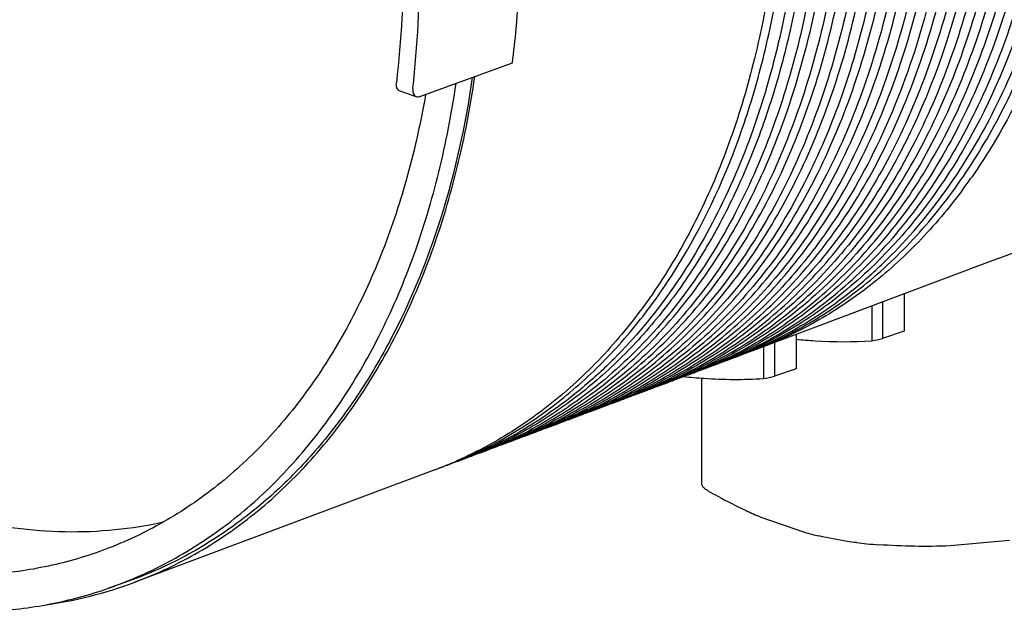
# Model space of a CAD drawing. Header units: millimetres. Extents: x 54 to 441, y 33 to 397.
# Tile 2 of 16: x 118 to 183, y 33 to 72. Entities that reach past the tile are written whole.
import ezdxf

# ---------------------------------------------------------------- set-up
doc = ezdxf.new("R2010")
doc.units = ezdxf.units.MM
doc.header["$LTSCALE"] = 30.734
for name, color, linetype in [('A023134_9_1', 7, 'CONTINUOUS'), ('A023135_3_1', 7, 'CONTINUOUS'), ('D017314_7_1', 7, 'CONTINUOUS')]:
    doc.layers.add(name, color=color, linetype=linetype)

msp = doc.modelspace()

# ---------------------------------------------------------------- linework, layer by layer
at = {"layer": 'A023134_9_1', "color": 7, "linetype": 'CONTINUOUS'}
for p, q in [((144.624, 66.614), (150.667, 68.797)), ((143.302, 66.978), (144.361, 66.609)), ((182.06, 55.876), (166.707, 50.119)), ((176.273, 53.706), (176.273, 51.271)), ((174.152, 52.911), (174.152, 50.631)), ((174.859, 53.176), (174.859, 50.778)), ((169.202, 51.055), (169.202, 48.806)), ((176.273, 51.271), (174.859, 50.778)), ((167.081, 50.259), (167.081, 48.167)), ((167.788, 50.525), (167.788, 48.313)), ((165.827, 49.797), (165.916, 49.835)), ((165.827, 49.797), (165.917, 49.833)), ((161.852, 48.306), (161.859, 48.306)), ((161.854, 48.298), (161.861, 48.297)), ((169.202, 48.806), (167.788, 48.313)), ((155.757, 46.014), (154.996, 45.728)), ((154.305, 45.469), (153.532, 45.18)), ((152.853, 44.925), (152.068, 44.631)), ((149.949, 43.836), (149.14, 43.533)), ((151.401, 44.38), (150.604, 44.082)), ((148.497, 43.292), (147.677, 42.984)), ((147.045, 42.747), (146.213, 42.435)), ((147.039, 42.761), (147.121, 42.795)), ((147.039, 42.762), (147.121, 42.795)), ((145.593, 42.203), (125.998, 34.856))]:
    msp.add_line(p, q, dxfattribs=at)
for centre, radius, start, end in [((137.394, 83.173), 43.601, 332.03812, 335.75372), ((566.423, -969.284), 1094.846, 109.326433, 110.552515), ((150.66, 82.306), 36.619, 323.47331, 325.07403), ((154.285, 74.337), 27.037, 292.11861, 295.39039), ((154.996, 74.543), 26.981, 290.5547, 293.84432), ((155.8, 74.757), 26.899, 289.74901, 290.55282), ((155.79, 74.782), 26.926, 290.55298, 291.88511), ((157.268, 75.293), 26.885, 289.86909, 290.5528), ((152.815, 73.804), 27.054, 292.14455, 295.41413), ((153.538, 74.014), 26.997, 290.5547, 293.84239), ((154.33, 74.223), 26.915, 289.7619, 290.55282), ((154.319, 74.252), 26.946, 290.55306, 292.11799), ((149.874, 72.739), 27.089, 292.19634, 295.46151), ((151.344, 73.271), 27.072, 292.17046, 295.43784), ((152.081, 73.484), 27.013, 290.55469, 293.84045), ((152.861, 73.689), 26.931, 289.77477, 290.55282), ((152.849, 73.719), 26.963, 290.55308, 292.14393), ((148.404, 72.206), 27.107, 292.22219, 295.48516), ((149.166, 72.425), 27.044, 290.55469, 293.83659), ((149.91, 72.652), 26.996, 290.5531, 292.19573), ((150.623, 72.955), 27.028, 290.55469, 293.83852), ((151.391, 73.155), 26.947, 289.78763, 290.55282), ((151.38, 73.186), 26.979, 290.55309, 292.16984), ((146.934, 71.674), 27.124, 292.248, 295.50878), ((147.708, 71.896), 27.06, 290.55468, 293.83466), ((148.44, 72.119), 27.012, 290.55311, 292.22158), ((149.922, 72.622), 26.963, 289.80046, 290.55282), ((145.464, 71.141), 27.142, 292.27379, 295.53237), ((146.25, 71.366), 27.076, 290.55468, 293.83273), ((146.971, 71.585), 27.029, 290.55312, 292.2474), ((148.452, 72.088), 26.979, 289.81328, 290.55282), ((143.994, 70.609), 27.159, 292.29954, 295.55593), ((144.793, 70.836), 27.092, 290.55468, 293.83081), ((145.513, 71.02), 27.011, 289.83886, 290.55282), ((145.501, 71.052), 27.045, 290.55313, 292.27319), ((146.983, 71.554), 26.995, 289.82608, 290.55282), ((142.524, 70.076), 27.177, 292.32527, 295.57946), ((143.335, 70.307), 27.108, 290.55468, 293.82889), ((144.044, 70.487), 27.027, 289.85162, 290.55282), ((144.031, 70.519), 27.062, 290.55315, 292.29895), ((139.584, 69.011), 27.212, 292.37662, 295.62643), ((140.42, 69.248), 27.14, 290.55467, 293.82505), ((141.054, 69.544), 27.194, 292.35096, 295.60296), ((141.878, 69.777), 27.124, 290.55467, 293.82697), ((142.574, 69.953), 27.044, 289.86436, 290.55282), ((142.562, 69.985), 27.078, 290.55316, 292.32467), ((138.1, 68.509), 27.262, 292.40421, 295.64864), ((138.963, 68.718), 27.155, 290.55467, 293.82314), ((139.622, 68.919), 27.111, 290.55318, 292.37604), ((141.104, 69.419), 27.06, 289.87709, 290.55282), ((141.092, 69.452), 27.095, 290.55317, 292.35037), ((137.505, 68.188), 27.171, 290.5546, 293.82173), ((136.64, 67.955), 27.256, 292.61636, 295.67108), ((138.153, 68.386), 27.128, 290.55317, 292.40162), ((139.635, 68.885), 27.076, 289.8898, 290.55282), ((136.05, 67.652), 27.179, 290.5542, 293.81924), ((136.684, 67.85), 27.142, 290.55323, 292.42886), ((138.165, 68.354), 27.094, 290.0266, 290.55279), ((136.698, 67.811), 27.101, 289.71198, 290.55282), ((116.338, 60.654), 27.547, 277.80658, 290.52871)]:
    msp.add_arc(centre, radius, start, end, dxfattribs=at)
for centre in [(147.424, 108.187), (140.352, 105.722)]:
    msp.add_ellipse(centre, major_axis=(90.863, 0), ratio=0.662758, start_param=-1.272216, end_param=-1.264064, dxfattribs=at)
for points, knots in [([(126.433, 165.66), (127.512, 166.008), (129.728, 166.571), (133.157, 166.996), (136.674, 167.003), (140.254, 166.592), (143.871, 165.767), (147.5, 164.534), (151.116, 162.904), (155.967, 160.17), (161.848, 155.79), (168.332, 149.303), (174.195, 141.673), (179.275, 133.111), (183.438, 123.85), (186.569, 114.143), (188.581, 104.258), (189.42, 94.464), (189.061, 85.029), (187.748, 77.559), (186.086, 72.018), (184.112, 66.987), (182.174, 63.476), (180.683, 61.341)], [0, 0, 0, 0, 0.02397, 0.048191, 0.072858, 0.098147, 0.124203, 0.151139, 0.179034, 0.207932, 0.268722, 0.333353, 0.401255, 0.471595, 0.543366, 0.615461, 0.686755, 0.756174, 0.822775, 0.885824, 0.915893, 0.944944, 1, 1, 1, 1]), ([(109.421, 160.059), (110.675, 160.343), (113.249, 160.739), (117.201, 160.801), (121.234, 160.338), (125.31, 159.354), (129.395, 157.859), (133.454, 155.869), (137.451, 153.402), (141.353, 150.479), (145.128, 147.126), (150.008, 142.055), (155.575, 134.808), (161.175, 125.077), (165.599, 114.524), (168.694, 103.507), (170.356, 92.404), (170.501, 83.267), (169.83, 76.261), (168.958, 71.288), (167.719, 66.572), (166.121, 62.154), (164.179, 58.073), (161.908, 54.363), (159.327, 51.058), (156.457, 48.188), (153.322, 45.78), (151.059, 44.489), (149.901, 43.933)], [0, 0, 0, 0, 0.024635, 0.04974, 0.075542, 0.102226, 0.129931, 0.158747, 0.188717, 0.219841, 0.252084, 0.285373, 0.354629, 0.426604, 0.499998, 0.573392, 0.645367, 0.714623, 0.747913, 0.780156, 0.811281, 0.841251, 0.870067, 0.897773, 0.924457, 0.95026, 0.975365, 1, 1, 1, 1]), ([(165.921, 49.824), (167.34, 50.356), (170.117, 51.676), (173.942, 54.349), (177.399, 57.687), (180.444, 61.642), (183.043, 66.163), (185.165, 71.192), (186.788, 76.666), (187.893, 82.518), (188.468, 88.677), (188.505, 95.065), (188.005, 101.606), (186.974, 108.217), (185.426, 114.819), (182.703, 123.479), (179.944, 129.743), (177.806, 133.739)], [0, 0, 0, 0, 0.04823, 0.097312, 0.147912, 0.200569, 0.255664, 0.31342, 0.373904, 0.437049, 0.502672, 0.570491, 0.640147, 0.711223, 0.783253, 0.855746, 1, 1, 1, 1]), ([(165.917, 49.833), (166.738, 50.166), (168.354, 50.917), (170.669, 52.282), (172.872, 53.881), (175.675, 56.342), (178.853, 60.002), (182.023, 65.14), (184.547, 70.982), (186.387, 77.429), (187.515, 84.371), (187.777, 89.164), (187.792, 91.61)], [0, 0, 0, 0, 0.05324, 0.106911, 0.161281, 0.2166, 0.330822, 0.45105, 0.578069, 0.712124, 0.852978, 1, 1, 1, 1]), ([(185.586, 90.814), (185.571, 88.412), (185.318, 83.704), (184.231, 76.877), (182.458, 70.524), (180.024, 64.748), (176.967, 59.643), (173.898, 55.979), (171.188, 53.492), (169.057, 51.863), (166.815, 50.458), (165.248, 49.673), (164.451, 49.321)], [0, 0, 0, 0, 0.146641, 0.287268, 0.421263, 0.548381, 0.66882, 0.783289, 0.838706, 0.893139, 0.946819, 1, 1, 1, 1]), ([(165.878, 49.911), (166.652, 50.279), (168.175, 51.092), (170.35, 52.528), (172.416, 54.178), (175.041, 56.683), (178.01, 60.344), (180.967, 65.412), (183.318, 71.122), (185.031, 77.384), (186.082, 84.099), (186.327, 88.727), (186.341, 91.086)], [0, 0, 0, 0, 0.053146, 0.106848, 0.161346, 0.216855, 0.331543, 0.452165, 0.579359, 0.713291, 0.853705, 1, 1, 1, 1]), ([(187.025, 91.333), (187.017, 90.014), (186.932, 87.405), (186.541, 82.93), (185.754, 78.005), (183.996, 71.146), (181.961, 66.306), (180.271, 63.371)], [0, 0, 0, 0, 0.136128, 0.269432, 0.46357, 0.650276, 1, 1, 1, 1]), ([(184.147, 90.294), (184.133, 87.891), (183.88, 83.181), (182.791, 76.35), (181.017, 69.993), (178.582, 64.213), (175.523, 59.105), (172.452, 55.438), (169.741, 52.95), (167.608, 51.32), (165.365, 49.915), (163.796, 49.129), (162.999, 48.776)], [0, 0, 0, 0, 0.146642, 0.287269, 0.421264, 0.548382, 0.668821, 0.783289, 0.838706, 0.893139, 0.946819, 1, 1, 1, 1]), ([(178.902, 63.977), (180.925, 67.827), (182.749, 73.119), (184.025, 79.695), (184.676, 84.461), (184.876, 88.108), (184.891, 90.563)], [0, 0, 0, 0, 0.474937, 0.601913, 0.731881, 1, 1, 1, 1]), ([(182.709, 89.775), (182.694, 87.37), (182.441, 82.657), (181.352, 75.822), (179.577, 69.461), (177.14, 63.677), (174.078, 58.566), (171.006, 54.897), (168.293, 52.408), (166.159, 50.777), (163.914, 49.371), (162.345, 48.584), (161.547, 48.232)], [0, 0, 0, 0, 0.146642, 0.28727, 0.421265, 0.548383, 0.668822, 0.78329, 0.838706, 0.893139, 0.946819, 1, 1, 1, 1]), ([(162.973, 48.824), (163.747, 49.193), (165.271, 50.008), (167.446, 51.446), (169.513, 53.099), (172.139, 55.607), (175.108, 59.273), (178.065, 64.345), (180.417, 70.06), (182.13, 76.327), (183.181, 83.048), (183.426, 87.678), (183.441, 90.039)], [0, 0, 0, 0, 0.053145, 0.106848, 0.161348, 0.21686, 0.331555, 0.452182, 0.579378, 0.713308, 0.853716, 1, 1, 1, 1]), ([(177.149, 65.268), (178.78, 68.882), (180.567, 74.772), (181.761, 82.982), (181.977, 87.312), (181.99, 89.516)], [0, 0, 0, 0, 0.478166, 0.734158, 1, 1, 1, 1]), ([(160.068, 47.737), (160.843, 48.106), (162.367, 48.923), (164.543, 50.364), (166.61, 52.02), (169.236, 54.532), (172.206, 58.201), (175.164, 63.279), (177.516, 68.999), (179.229, 75.271), (180.28, 81.996), (180.525, 86.629), (180.54, 88.992)], [0, 0, 0, 0, 0.053144, 0.106848, 0.161349, 0.216864, 0.331566, 0.452199, 0.579398, 0.713325, 0.853727, 1, 1, 1, 1]), ([(181.27, 89.256), (181.255, 86.849), (181.002, 82.133), (179.912, 75.294), (178.136, 68.929), (175.698, 63.142), (172.634, 58.028), (169.56, 54.357), (166.845, 51.865), (164.71, 50.234), (162.464, 48.827), (160.893, 48.04), (160.095, 47.688)], [0, 0, 0, 0, 0.146643, 0.287271, 0.421266, 0.548383, 0.668822, 0.78329, 0.838706, 0.893139, 0.946819, 1, 1, 1, 1]), ([(178.393, 88.217), (178.378, 85.808), (178.124, 81.086), (177.033, 74.238), (175.255, 67.865), (172.814, 62.071), (169.746, 56.951), (166.668, 53.276), (163.95, 50.781), (161.812, 49.148), (159.563, 47.739), (157.99, 46.952), (157.191, 46.599)], [0, 0, 0, 0, 0.146644, 0.287272, 0.421268, 0.548385, 0.668823, 0.783291, 0.838707, 0.893139, 0.946819, 1, 1, 1, 1]), ([(158.615, 47.194), (159.39, 47.563), (160.915, 48.381), (163.091, 49.824), (165.158, 51.481), (167.785, 53.994), (170.755, 57.666), (173.713, 62.746), (176.065, 68.468), (177.779, 74.742), (178.83, 81.47), (179.075, 86.105), (179.089, 88.469)], [0, 0, 0, 0, 0.053144, 0.106848, 0.16135, 0.216867, 0.331572, 0.452207, 0.579407, 0.713334, 0.853732, 1, 1, 1, 1]), ([(179.831, 88.736), (179.815, 86.035), (179.501, 80.754), (178.132, 73.144), (175.902, 66.167), (173.803, 61.904), (172.616, 59.942)], [0, 0, 0, 0, 0.270058, 0.527432, 0.770834, 1, 1, 1, 1]), ([(176.954, 87.698), (176.939, 85.287), (176.685, 80.562), (175.594, 73.71), (173.814, 67.334), (171.372, 61.536), (168.302, 56.412), (165.222, 52.735), (162.502, 50.239), (160.363, 48.605), (158.112, 47.196), (156.539, 46.408), (155.739, 46.054)], [0, 0, 0, 0, 0.146644, 0.287273, 0.421269, 0.548386, 0.668824, 0.783291, 0.838707, 0.893139, 0.946819, 1, 1, 1, 1]), ([(157.163, 46.65), (157.938, 47.02), (159.462, 47.839), (161.639, 49.283), (163.706, 50.941), (166.334, 53.456), (169.304, 57.13), (172.262, 62.213), (174.615, 67.938), (176.328, 74.214), (177.379, 80.944), (177.624, 85.581), (177.639, 87.945)], [0, 0, 0, 0, 0.053143, 0.106848, 0.161351, 0.216869, 0.331578, 0.452215, 0.579417, 0.713342, 0.853737, 1, 1, 1, 1]), ([(154.258, 45.563), (155.033, 45.934), (156.558, 46.755), (158.735, 48.201), (160.803, 49.863), (163.431, 52.381), (166.402, 56.059), (169.361, 61.147), (171.714, 66.876), (173.427, 73.157), (174.478, 79.892), (174.723, 84.532), (174.738, 86.898)], [0, 0, 0, 0, 0.053142, 0.106848, 0.161353, 0.216874, 0.331589, 0.452232, 0.579436, 0.713359, 0.853748, 1, 1, 1, 1]), ([(175.515, 87.178), (175.5, 84.766), (175.247, 80.038), (174.154, 73.182), (172.374, 66.802), (169.929, 61.001), (166.858, 55.874), (163.776, 52.194), (161.054, 49.697), (158.914, 48.062), (156.662, 46.652), (155.087, 45.863), (154.287, 45.51)], [0, 0, 0, 0, 0.146645, 0.287274, 0.42127, 0.548387, 0.668825, 0.783291, 0.838707, 0.893139, 0.946819, 1, 1, 1, 1]), ([(155.71, 46.107), (156.486, 46.477), (158.01, 47.297), (160.187, 48.742), (162.255, 50.402), (164.883, 52.919), (167.853, 56.595), (170.811, 61.68), (173.164, 67.407), (174.878, 73.686), (175.929, 80.418), (176.174, 85.056), (176.188, 87.421)], [0, 0, 0, 0, 0.053143, 0.106848, 0.161352, 0.216872, 0.331584, 0.452224, 0.579426, 0.713351, 0.853742, 1, 1, 1, 1]), ([(152.805, 45.02), (153.581, 45.391), (155.106, 46.213), (157.284, 47.661), (159.352, 49.323), (161.98, 51.843), (164.951, 55.524), (167.91, 60.614), (170.263, 66.346), (171.977, 72.629), (173.028, 79.366), (173.273, 84.008), (173.287, 86.374)], [0, 0, 0, 0, 0.053142, 0.106848, 0.161354, 0.216877, 0.331595, 0.452241, 0.579446, 0.713368, 0.853753, 1, 1, 1, 1]), ([(174.077, 86.659), (174.062, 84.246), (173.808, 79.515), (172.715, 72.654), (170.933, 66.27), (168.487, 60.465), (165.414, 55.336), (162.33, 51.654), (159.606, 49.155), (157.465, 47.519), (155.211, 46.108), (153.636, 45.319), (152.835, 44.965)], [0, 0, 0, 0, 0.146645, 0.287275, 0.421271, 0.548388, 0.668825, 0.783292, 0.838707, 0.893139, 0.946819, 1, 1, 1, 1]), ([(171.199, 85.621), (171.184, 83.204), (170.93, 78.467), (169.836, 71.598), (168.052, 65.206), (165.603, 59.395), (162.526, 54.259), (159.438, 50.573), (156.711, 48.071), (154.566, 46.433), (152.31, 45.02), (150.733, 44.231), (149.931, 43.877)], [0, 0, 0, 0, 0.146646, 0.287276, 0.421273, 0.548389, 0.668827, 0.783292, 0.838707, 0.893139, 0.946819, 1, 1, 1, 1]), ([(151.353, 44.476), (152.129, 44.848), (153.654, 45.671), (155.832, 47.12), (157.9, 48.784), (160.529, 51.305), (163.5, 54.988), (166.459, 60.081), (168.812, 65.815), (170.526, 72.101), (171.578, 78.84), (171.822, 83.483), (171.837, 85.851)], [0, 0, 0, 0, 0.053141, 0.106848, 0.161355, 0.216879, 0.331601, 0.452249, 0.579455, 0.713377, 0.853758, 1, 1, 1, 1]), ([(172.638, 86.14), (172.623, 83.725), (172.369, 78.991), (171.275, 72.126), (169.492, 65.738), (167.045, 59.93), (163.97, 54.797), (160.884, 51.113), (158.159, 48.613), (156.015, 46.976), (153.761, 45.564), (152.184, 44.775), (151.383, 44.421)], [0, 0, 0, 0, 0.146646, 0.287276, 0.421272, 0.548389, 0.668826, 0.783292, 0.838707, 0.893139, 0.946819, 1, 1, 1, 1]), ([(169.762, 85.57), (169.762, 83.127), (169.534, 78.338), (168.467, 71.389), (166.697, 64.919), (164.251, 59.034), (161.165, 53.834), (158.06, 50.102), (155.314, 47.57), (153.153, 45.914), (150.879, 44.486), (149.288, 43.689), (148.479, 43.332)], [0, 0, 0, 0, 0.146751, 0.287492, 0.421578, 0.548743, 0.669172, 0.783568, 0.838929, 0.893294, 0.946899, 1, 1, 1, 1]), ([(143.082, 84.753), (143.397, 81.836), (143.722, 76.075), (143.409, 70.311), (143.082, 67.507)], [0, 0, 0, 0, 0.509678, 1, 1, 1, 1]), ([(144.154, 67.134), (144.473, 69.94), (144.779, 75.703), (144.462, 81.463), (144.154, 84.38)], [0, 0, 0, 0, 0.490549, 1, 1, 1, 1]), ([(150.667, 68.797), (150.761, 69.544), (151.09, 72.593), (151.224, 75.662), (151.224, 77.975)], [0, 0, 0, 0, 0.245553, 1, 1, 1, 1]), ([(167.578, 74.665), (167.3, 72.792), (166.592, 69.141), (165.041, 63.904), (163.036, 59.07), (160.598, 54.693), (157.751, 50.823), (154.525, 47.506), (150.957, 44.782), (148.358, 43.375), (147.027, 42.788)], [0, 0, 0, 0, 0.143677, 0.281591, 0.413604, 0.539839, 0.660714, 0.776961, 0.88962, 1, 1, 1, 1]), ([(148.447, 43.389), (149.661, 43.972), (152.028, 45.334), (155.292, 47.893), (158.264, 50.956), (161.868, 55.761), (164.687, 61.388), (166.721, 67.557), (167.483, 70.855), (167.8, 72.547)], [0, 0, 0, 0, 0.111335, 0.224952, 0.341957, 0.463238, 0.720584, 0.857581, 1, 1, 1, 1]), ([(125.998, 34.856), (127.437, 35.396), (130.253, 36.733), (134.132, 39.441), (137.639, 42.82), (140.73, 46.826), (143.37, 51.403), (145.528, 56.495), (147.181, 62.039), (147.919, 65.912), (148.205, 67.901)], [0, 0, 0, 0, 0.110399, 0.222738, 0.338538, 0.459028, 0.585082, 0.717206, 0.855561, 1, 1, 1, 1]), ([(143.302, 66.978), (143.261, 66.992), (143.183, 67.043), (143.107, 67.169), (143.072, 67.329), (143.075, 67.446), (143.082, 67.507)], [0, 0, 0, 0, 0.209217, 0.436252, 0.698774, 1, 1, 1, 1]), ([(144.154, 67.134), (144.147, 67.072), (144.145, 66.955), (144.18, 66.794), (144.257, 66.668), (144.335, 66.618), (144.376, 66.603)], [0, 0, 0, 0, 0.300968, 0.563475, 0.790662, 1, 1, 1, 1]), ([(144.376, 66.603), (144.413, 66.59), (144.499, 66.58), (144.583, 66.599), (144.624, 66.614)], [0, 0, 0, 0, 0.470998, 1, 1, 1, 1]), ([(164.425, 49.368), (165.168, 49.721), (166.63, 50.498), (168.722, 51.864), (170.715, 53.427), (173.254, 55.791), (176.144, 59.237), (178.04, 62.336), (178.902, 63.977)], [0, 0, 0, 0, 0.117966, 0.237097, 0.357884, 0.480774, 0.734188, 1, 1, 1, 1]), ([(180.271, 63.371), (179.389, 61.839), (177.466, 58.95), (174.042, 55.161), (170.194, 52.075), (167.358, 50.508), (165.903, 49.865)], [0, 0, 0, 0, 0.264673, 0.517752, 0.761753, 1, 1, 1, 1]), ([(161.52, 48.281), (162.257, 48.631), (163.706, 49.403), (165.781, 50.756), (167.759, 52.304), (170.28, 54.642), (173.153, 58.046), (175.044, 61.108), (175.905, 62.729)], [0, 0, 0, 0, 0.11805, 0.237255, 0.358097, 0.481014, 0.734386, 1, 1, 1, 1]), ([(180.086, 60.51), (179.198, 59.311), (177.302, 57.06), (174.071, 54.144), (170.541, 51.788), (168.002, 50.605), (166.707, 50.119)], [0, 0, 0, 0, 0.260784, 0.51271, 0.758164, 1, 1, 1, 1]), ([(172.616, 59.942), (171.741, 58.495), (169.844, 55.765), (166.504, 52.185), (162.777, 49.259), (160.044, 47.762), (158.643, 47.143)], [0, 0, 0, 0, 0.263804, 0.516681, 0.761042, 1, 1, 1, 1]), ([(169.204, 50.734), (169.619, 50.693), (171.265, 50.562), (172.921, 50.558), (174.152, 50.631)], [0, 0, 0, 0, 0.253096, 1, 1, 1, 1]), ([(161.861, 48.297), (162.299, 48.25), (164.035, 48.099), (165.783, 48.089), (167.081, 48.167)], [0, 0, 0, 0, 0.253303, 1, 1, 1, 1])]:
    msp.add_open_spline(points, degree=3, knots=knots, dxfattribs=at)
at = {"layer": 'A023135_3_1', "color": 7, "linetype": 'CONTINUOUS'}
msp.add_line((125.334, 34.829), (124.273, 34.459), dxfattribs=at)
msp.add_arc((115.305, 60.187), 27.246, 289.21722, 291.57656, dxfattribs=at)
for points, knots in [([(148.045, 67.844), (147.593, 64.741), (146.289, 58.799), (143.473, 51.866), (140.59, 47.015), (138.184, 43.802), (135.515, 40.976), (133.55, 39.347), (132.535, 38.609)], [0, 0, 0, 0, 0.277123, 0.53515, 0.657266, 0.775077, 0.889092, 1, 1, 1, 1]), ([(125.325, 34.85), (126.727, 35.404), (129.469, 36.763), (133.243, 39.471), (136.656, 42.825), (139.665, 46.78), (142.238, 51.284), (144.347, 56.283), (145.969, 61.717), (146.698, 65.511), (146.983, 67.46)], [0, 0, 0, 0, 0.1104, 0.222849, 0.3388, 0.459416, 0.585527, 0.717611, 0.855816, 1, 1, 1, 1]), ([(144.994, 66.746), (144.682, 64.966), (143.915, 61.504), (142.293, 56.558), (140.561, 52.73), (138.964, 49.904), (137.27, 47.299), (134.917, 44.341), (131.708, 41.3), (128.178, 38.841), (125.625, 37.606), (124.321, 37.099)], [0, 0, 0, 0, 0.143526, 0.281167, 0.412853, 0.476546, 0.538852, 0.659553, 0.775847, 0.888867, 1, 1, 1, 1]), ([(124.321, 37.099), (123.106, 36.627), (120.589, 35.861), (116.655, 35.282), (112.598, 35.275), (108.46, 35.839), (104.282, 36.966), (100.106, 38.642), (95.97, 40.849), (93.32, 42.624), (92.013, 43.589)], [0, 0, 0, 0, 0.113715, 0.22851, 0.345717, 0.466497, 0.59178, 0.722233, 0.858255, 1, 1, 1, 1]), ([(91.523, 41.546), (94.113, 39.635), (98.185, 37.14), (103.922, 34.783), (108.147, 33.588), (112.336, 32.943), (116.452, 32.858), (120.454, 33.333), (123.027, 34.025), (124.273, 34.459)], [0, 0, 0, 0, 0.2771, 0.407633, 0.533114, 0.654145, 0.771568, 0.886444, 1, 1, 1, 1]), ([(114.763, 39.026), (115.872, 38.762), (118.089, 38.35), (121.421, 38.099), (124.688, 38.226), (126.821, 38.565), (127.864, 38.797)], [0, 0, 0, 0, 0.258947, 0.510911, 0.757358, 1, 1, 1, 1]), ([(132.535, 38.609), (131.428, 37.806), (129.113, 36.362), (126.609, 35.273), (125.334, 34.829)], [0, 0, 0, 0, 0.503026, 1, 1, 1, 1])]:
    msp.add_open_spline(points, degree=3, knots=knots, dxfattribs=at)
at = {"layer": 'D017314_7_1', "color": 7, "linetype": 'CONTINUOUS'}
for p, q in [((163.041, 41.228), (163.041, 48.198)), ((166.89, 39.113), (169.75, 38.116)), ((183.152, 37.59), (179.275, 37.228))]:
    msp.add_line(p, q, dxfattribs=at)
for centre, radius, start, end in [((177.269, 63.806), 26.786, 244.97486, 247.2034), ((175.763, 59.846), 22.547, 254.53427, 257.02235)]:
    msp.add_arc(centre, radius, start, end, dxfattribs=at)
for points, knots in [([(163.041, 41.228), (163.041, 41.187), (163.079, 41.12), (163.15, 41.043), (163.199, 41.001), (163.227, 40.979)], [0, 0, 0, 0, 0.389421, 0.665651, 1, 1, 1, 1]), ([(163.481, 40.812), (163.457, 40.826), (163.369, 40.877), (163.285, 40.933), (163.227, 40.979)], [0, 0, 0, 0, 0.274866, 1, 1, 1, 1]), ([(163.481, 40.812), (163.684, 40.696), (164.49, 40.247), (165.313, 39.826), (165.938, 39.535)], [0, 0, 0, 0, 0.252955, 1, 1, 1, 1]), ([(173.156, 37.439), (172.952, 37.466), (172.128, 37.581), (171.309, 37.734), (170.699, 37.875)], [0, 0, 0, 0, 0.247568, 1, 1, 1, 1]), ([(173.156, 37.439), (173.38, 37.411), (173.862, 37.36), (174.346, 37.322), (174.605, 37.304)], [0, 0, 0, 0, 0.464774, 1, 1, 1, 1]), ([(179.275, 37.228), (178.495, 37.196), (176.937, 37.181), (175.38, 37.252), (174.605, 37.304)], [0, 0, 0, 0, 0.501335, 1, 1, 1, 1])]:
    msp.add_open_spline(points, degree=3, knots=knots, dxfattribs=at)

doc.saveas('drawing.dxf')
